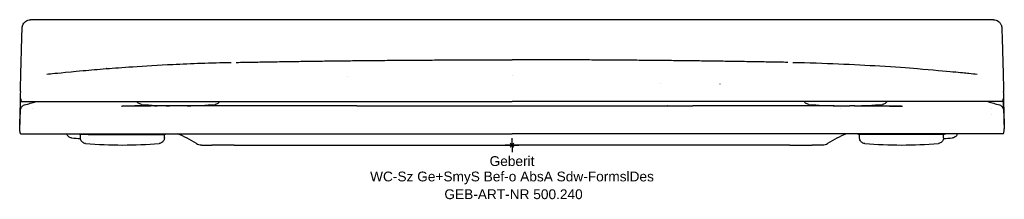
# Model space of a CAD drawing. Header units: millimetres. Extents: x -176 to 176, y -19 to 45.
import ezdxf
from ezdxf.enums import TextEntityAlignment as Align

# ---------------------------------------------------------------- set-up
doc = ezdxf.new("R2010")
doc.units = ezdxf.units.MM
doc.layers.get('0').update_dxf_attribs({"linetype": 'CONTINUOUS'})
for name, color, linetype, lineweight in [('Arbeitspunkt(DIN)', 7, 'CONTINUOUS', 25), ('GEB-ART-NR', 1, 'CONTINUOUS', 18), ('GEB-BEZUG', 2, 'CONTINUOUS', 25), ('GEB-TEXT', 5, 'CONTINUOUS', 18)]:
    doc.layers.add(name, color=color, linetype=linetype, lineweight=lineweight)
doc.layers.add('GEB-KONTUR-A', color=5, linetype='CONTINUOUS')
doc.styles.get("Standard").update_dxf_attribs({"font": 'arial.ttf'})

# ---------------------------------------------------------------- blocks, each defined once
blk = doc.blocks.new('Einfügepunkt')
at = {"layer": 'GEB-BEZUG'}
for p, q in [((-0.71, -0.71), (0.71, 0.71)), ((-0.71, 0.71), (0.71, -0.71))]:
    blk.add_line(p, q, dxfattribs=at)

msp = doc.modelspace()

# ---------------------------------------------------------------- linework, layer by layer
at = {"layer": 'Arbeitspunkt(DIN)', "ltscale": 25}
for q in [(-2.5, 0), (0, 2.5), (0, -2.5), (2.5, 0)]:
    msp.add_line((0, 0), q, dxfattribs=at)
at = {"layer": 'GEB-KONTUR-A', "ltscale": 25}
for p, q in [((172.11, 44.8), (-172.11, 44.8)), ((-175.58, 26.5), (-175.53, 28.56)), ((175.53, 28.56), (175.58, 26.5)), ((-175.78, 19.14), (-175.58, 26.5)), ((0, 24.73), (0, 24.73)), ((0, 24.73), (0, 24.73)), ((175.58, 26.5), (175.78, 19.14)), ((-58.66, 24.5), (-58.66, 24.5)), ((53, 21.88), (53, 21.88)), ((-175.05, 15.5), (-173.73, 15.5)), ((-173.73, 15.5), (-167.36, 15.5)), ((-171.24, 15.17), (-171.24, 15.17)), ((-167.36, 15.5), (-150.53, 15.5)), ((-150.53, 15.5), (-95.63, 15.5)), ((-102.58, 14.19), (-102.58, 14.18)), ((-102.58, 14.19), (-102.58, 14.18)), ((-95.63, 15.5), (-58.81, 15.5)), ((-58.81, 15.5), (0, 15.5)), ((58.81, 15.5), (0, 15.5)), ((95.63, 15.5), (58.81, 15.5)), ((150.53, 15.5), (95.63, 15.5)), ((102.58, 14.19), (102.58, 14.18)), ((167.36, 15.5), (150.53, 15.5)), ((173.73, 15.5), (167.36, 15.5)), ((175.39, 15.5), (173.73, 15.5)), ((-171.32, 13), (-171.32, 13)), ((-115.23, 14), (-120.83, 14)), ((-104.52, 14), (-115.23, 14)), ((-64.6, 14), (-104.52, 14)), ((104.52, 14), (64.6, 14)), ((115.23, 14), (104.52, 14)), ((115.23, 14), (120.83, 14)), ((171.32, 13), (171.32, 13)), ((171.4, 11.05), (171.4, 11.05)), ((-175.92, 7.38), (-176.01, 7.38)), ((176.01, 7.38), (175.92, 7.38)), ((-174.03, 4), (-167.62, 4)), ((-167.62, 4), (-150.69, 4)), ((-151.52, 3.8), (-154.43, 3.8)), ((-154.28, 2.54), (-154.28, 3.8)), ((-151.51, 3.8), (-151.52, 3.8)), ((-151.52, 3.8), (-139.28, 3.8)), ((-150.69, 4), (-95.71, 4)), ((-139.28, 3.8), (-124.13, 3.8)), ((-124.28, 2.54), (-124.28, 3.8)), ((-95.71, 4), (-58.86, 4)), ((-58.86, 4), (0, 4)), ((95.71, 4), (58.86, 4)), ((150.69, 4), (95.71, 4)), ((124.28, 2.54), (124.28, 3.8)), ((167.62, 4), (150.69, 4)), ((154.28, 2.54), (154.28, 3.8)), ((174.03, 4), (167.62, 4)), ((175.69, 4), (174.03, 4)), ((-110.99, 0), (-110.63, 0)), ((-110.63, 0), (-110.05, 0)), ((-110.05, 0), (-107.34, 0)), ((-99.34, 0), (-107.34, 0)), ((-99.34, 0), (-84.6, 0)), ((-84.6, 0), (-65, 0)), ((-65, 0), (-43.48, 0)), ((-43.48, 0), (0, 0)), ((43.48, 0), (0, 0)), ((65, 0), (43.48, 0)), ((84.6, 0), (65, 0)), ((99.34, 0), (84.6, 0)), ((99.34, 0), (107.34, 0)), ((110.63, 0), (110.05, 0)), ((110.99, 0), (110.63, 0))]:
    msp.add_line(p, q, dxfattribs=at)
for centre, start, end in [((-119.3, 173.97), 265.2866, 268.8844), ((-119.28, 173.97), 271.1281, 274.7177), ((119.28, 173.97), 265.2798, 268.8719), ((119.3, 173.97), 271.1156, 274.7109), ((-144.28, 162), 265.2824, 266.4234), ((-139.28, 160), 265.2824, 270), ((-139.29, 160), 270.0063, 274.7196), ((139.29, 160), 265.2785, 269.9937), ((139.28, 160), 269.9999, 274.7192), ((144.28, 162), 273.5766, 274.7192)]:
    msp.add_arc(centre, 160, start, end, dxfattribs=at)
for centre, major_axis, ratio, start_param, end_param in [((-87.53, -690.39), (-57.4, 717.71), 0.998462, 6.283181, 6.283339), ((87.53, -690.39), (57.4, 717.71), 0.998462, 6.283032, 6.28319), ((-175.5, 26.38), (0.51, 19), 0.005335, 3.79893, 3.839662), ((-136.84, -186.05), (-8.41, 199.82), 0.999979, 6.232149, 6.252505), ((-53.19, 12.8), (-83.38, 0.98), 0.00844, 5.658646, 5.695875), ((136.84, -186.05), (8.26, 199.83), 0.999979, 0.138981, 0.138989), ((53.19, 12.8), (83.38, 0.98), 0.008439, 0.58731, 0.624539), ((136.84, -186.05), (8.41, 199.82), 0.999979, 0.030681, 0.051037), ((175.5, 26.38), (0.51, -19), 0.005335, 5.585116, 5.625848), ((-139.04, -42.05), (0, -50), 0.999999, 2.589565, 2.741619), ((139.04, -42.05), (0, -50), 1, 3.541558, 3.693612), ((-110.97, 3.57), (-1.1, -3.39), 0.989669, 6.047989, 6.594593), ((110.97, 3.57), (-1.1, 3.39), 0.989668, 2.830202, 3.376807)]:
    msp.add_ellipse(centre, major_axis=major_axis, ratio=ratio, start_param=start_param, end_param=end_param, dxfattribs=at)
for points, knots in [([(-175.53, 28.56), (-175.48, 30.3), (-175.43, 32.01), (-175.34, 35.07), (-175.3, 36.46), (-175.23, 38.79), (-175.2, 39.77), (-175.15, 41.2), (-175.13, 41.61), (-175.11, 41.97), (-175.1, 42.01), (-175.1, 42.09), (-175.09, 42.13), (-175.08, 42.24), (-175.07, 42.3), (-175.04, 42.45), (-175.02, 42.53), (-174.97, 42.69), (-174.95, 42.77), (-174.86, 42.99), (-174.8, 43.13), (-174.61, 43.47), (-174.46, 43.67), (-174.08, 44.08), (-173.84, 44.27), (-173.29, 44.58), (-172.98, 44.69), (-172.48, 44.78), (-172.29, 44.8), (-172.11, 44.8)], [0, 0, 0, 0, 0.530565, 0.530565, 1.047758, 1.047758, 1.562313, 1.562313, 2.081732, 2.081732, 2.136977, 2.136977, 2.178541, 2.178541, 2.211201, 2.211201, 2.238645, 2.238645, 2.265746, 2.265746, 2.310973, 2.310973, 2.384872, 2.384872, 2.477593, 2.477593, 2.57316, 2.57316, 2.629569, 2.629569, 2.629569, 2.629569]), ([(172.11, 44.8), (172.43, 44.8), (172.76, 44.75), (173.37, 44.54), (173.66, 44.39), (174.17, 44), (174.39, 43.77), (174.66, 43.38), (174.74, 43.24), (174.87, 42.97), (174.92, 42.84), (175, 42.62), (175.02, 42.53), (175.05, 42.4), (175.05, 42.36), (175.07, 42.28), (175.08, 42.23), (175.09, 42.15), (175.09, 42.12), (175.1, 42.04), (175.1, 42), (175.11, 41.86), (175.12, 41.77), (175.14, 41.31), (175.16, 40.75), (175.22, 39.08), (175.26, 37.89), (175.34, 35.21), (175.38, 33.72), (175.46, 31), (175.49, 29.79), (175.53, 28.56)], [0, 0, 0, 0, 0.09764, 0.09764, 0.193248, 0.193248, 0.288844, 0.288844, 0.335725, 0.335725, 0.379695, 0.379695, 0.409942, 0.409942, 0.425793, 0.425793, 0.450074, 0.450074, 0.478597, 0.478597, 0.532352, 0.532352, 0.693282, 0.693282, 1.180537, 1.180537, 1.739495, 1.739495, 2.256069, 2.256069, 2.630289, 2.630289, 2.630289, 2.630289]), ([(-144.93, 27.32), (-142.41, 27.52), (-139.18, 27.76), (-131.29, 28.3), (-126.4, 28.59), (-114.7, 29.16), (-107.65, 29.41), (-100.43, 29.55)], [0, 0, 0, 0, 1.51116, 1.51116, 3.351454, 3.351454, 5.700108, 5.700108, 5.700108, 5.700108]), ([(100.43, 29.55), (111.56, 29.33), (122.39, 28.84), (136.72, 27.95), (141.48, 27.59), (144.93, 27.32)], [0, 0, 0, 0, 3.618264, 3.618264, 5.686331, 5.686331, 5.686331, 5.686331]), ([(-157.65, 26.2), (-156.69, 26.29), (-155.04, 26.45), (-150.74, 26.83), (-147.98, 27.07), (-145.04, 27.31)], [0, 0, 0, 0, 1.389567, 1.389567, 3.424163, 3.424163, 3.424163, 3.424163]), ([(157.65, 26.2), (160.47, 25.93), (162.06, 25.78), (164.58, 25.53), (165.46, 25.44), (166.27, 25.36)], [0, 0, 0, 0, 3.325601, 3.325601, 6.731673, 6.731673, 6.731673, 6.731673]), ([(-175.78, 19.14), (-175.81, 17.87), (-175.84, 16.66), (-175.87, 15.53), (-175.87, 15.19), (-175.88, 14.86), (-175.89, 14.53), (-175.91, 13.48), (-175.93, 12.53), (-175.95, 11.68), (-175.96, 11.2), (-175.97, 10.77), (-175.98, 10.36), (-175.99, 9.59), (-176, 8.95), (-176.01, 8.47), (-176.01, 8.3), (-176.01, 8.15), (-176.02, 8.03), (-176.02, 7.77), (-176.02, 7.58), (-176.02, 7.48), (-176.01, 7.4), (-176.01, 7.37), (-176.01, 7.38), (-176, 7.4), (-176, 7.46), (-175.99, 7.58), (-175.98, 7.74), (-175.97, 8.01), (-175.95, 8.39), (-175.93, 8.83), (-175.91, 9.41), (-175.88, 10.12), (-175.87, 10.49), (-175.86, 10.9), (-175.84, 11.34)], [0.000007, 0.000007, 0.000007, 0.000007, 0.413103, 0.413103, 0.413103, 0.537281, 0.537281, 0.537281, 0.940561, 0.940561, 0.940561, 1.165348, 1.165348, 1.165348, 1.598482, 1.598482, 1.598482, 1.748768, 1.748768, 1.748768, 2.049221, 2.049221, 2.049221, 2.278683, 2.278683, 2.278683, 2.518876, 2.518876, 2.518876, 2.868001, 2.868001, 2.868001, 3.28138, 3.28138, 3.28138, 3.49612, 3.49612, 3.49612, 3.49612]), ([(175.84, 11.34), (175.87, 10.49), (175.9, 9.78), (175.92, 9.19), (175.93, 8.89), (175.94, 8.62), (175.95, 8.39), (175.97, 8.01), (175.98, 7.74), (175.99, 7.58), (176, 7.46), (176, 7.4), (176.01, 7.38), (176.01, 7.37), (176.01, 7.4), (176.02, 7.48), (176.02, 7.58), (176.02, 7.77), (176.02, 8.03), (176.01, 8.4), (176, 8.93), (175.99, 9.61), (175.99, 9.84), (175.98, 10.09), (175.98, 10.36), (175.96, 11.09), (175.95, 11.93), (175.93, 12.87), (175.91, 13.39), (175.9, 13.95), (175.89, 14.53), (175.86, 15.61), (175.84, 16.78), (175.81, 18.01), (175.8, 18.38), (175.79, 18.76), (175.78, 19.14)], [-3.49612, -3.49612, -3.49612, -3.49612, -3.082741, -3.082741, -3.082741, -2.868002, -2.868002, -2.868002, -2.518876, -2.518876, -2.518876, -2.278683, -2.278683, -2.278683, -2.049221, -2.049221, -2.049221, -1.748768, -1.748768, -1.748768, -1.315634, -1.315634, -1.315634, -1.165348, -1.165348, -1.165348, -0.762068, -0.762068, -0.762068, -0.537282, -0.537282, -0.537282, -0.124184, -0.124184, -0.124184, -0.000006, -0.000006, -0.000006, -0.000006]), ([(-175.97, 5.78), (-175.92, 7.35), (-175.87, 8.75), (-175.8, 10.86), (-175.77, 11.63), (-175.73, 12.26), (-175.72, 12.38), (-175.71, 12.56), (-175.7, 12.61), (-175.67, 12.78), (-175.67, 12.82), (-175.64, 12.93), (-175.62, 13.01), (-175.56, 13.18), (-175.52, 13.26), (-175.42, 13.45), (-175.35, 13.55), (-175.17, 13.79), (-175.03, 13.91), (-174.71, 14.15), (-174.51, 14.25), (-174.31, 14.31)], [0, 0, 0, 0, 0.597107, 0.597107, 1.16448, 1.16448, 1.367669, 1.367669, 1.465212, 1.465212, 1.488385, 1.488385, 1.518452, 1.518452, 1.548179, 1.548179, 1.584456, 1.584456, 1.638995, 1.638995, 1.704267, 1.704267, 1.704267, 1.704267]), ([(-175.83, 11.82), (-175.81, 12.22), (-175.8, 12.59), (-175.79, 12.94), (-175.77, 13.49), (-175.75, 13.98), (-175.73, 14.4), (-175.72, 14.69), (-175.71, 14.95), (-175.7, 15.18), (-175.7, 15.29), (-175.69, 15.4), (-175.69, 15.5), (-175.68, 15.69), (-175.67, 15.86), (-175.66, 16), (-175.65, 16.21), (-175.64, 16.35), (-175.63, 16.43), (-175.63, 16.48), (-175.62, 16.5), (-175.62, 16.49), (-175.62, 16.49), (-175.61, 16.48), (-175.61, 16.46)], [-1.525689, -1.525689, -1.525689, -1.525689, -1.340103, -1.340103, -1.340103, -1.051471, -1.051471, -1.051471, -0.858077, -0.858077, -0.858077, -0.76284, -0.76284, -0.76284, -0.575523, -0.575523, -0.575523, -0.287761, -0.287761, -0.287761, -0.097792, -0.097792, -0.097792, 0, 0, 0, 0]), ([(-175.61, 16.46), (-175.59, 16.14), (-175.55, 15.9), (-175.52, 15.74), (-175.48, 15.58), (-175.44, 15.5), (-175.39, 15.5)], [0.000001, 0.000001, 0.000001, 0.000001, 1.528933, 1.528933, 1.528933, 3.057826, 3.057826, 3.057826, 3.057826]), ([(-132.44, 14.51), (-132.66, 14.53), (-132.87, 14.58), (-133.26, 14.76), (-133.45, 14.87), (-133.76, 15.15), (-133.89, 15.32), (-134, 15.5)], [0, 0, 0, 0, 0.064961, 0.064961, 0.1285977, 0.1285977, 0.191017, 0.191017, 0.191017, 0.191017]), ([(-104.55, 15.5), (-104.59, 15.43), (-104.64, 15.36), (-104.81, 15.13), (-104.97, 14.98), (-105.32, 14.74), (-105.52, 14.64), (-105.85, 14.55), (-105.98, 14.52), (-106.12, 14.51)], [0.1047938, 0.1047938, 0.1047938, 0.1047938, 0.1287533, 0.1287533, 0.192475, 0.192475, 0.2562252, 0.2562252, 0.2964557, 0.2964557, 0.2964557, 0.2964557]), ([(106.11, 14.51), (105.9, 14.53), (105.68, 14.58), (105.29, 14.76), (105.1, 14.87), (104.79, 15.15), (104.66, 15.32), (104.55, 15.5)], [0, 0, 0, 0, 0.064961, 0.064961, 0.1285976, 0.1285976, 0.1910061, 0.1910061, 0.1910061, 0.1910061]), ([(134, 15.5), (133.96, 15.43), (133.91, 15.36), (133.74, 15.13), (133.58, 14.98), (133.23, 14.74), (133.03, 14.64), (132.7, 14.55), (132.57, 14.52), (132.44, 14.51)], [0.1047908, 0.1047908, 0.1047908, 0.1047908, 0.1287533, 0.1287533, 0.1924751, 0.1924751, 0.2562252, 0.2562252, 0.2964557, 0.2964557, 0.2964557, 0.2964557]), ([(174.31, 14.31), (174.51, 14.25), (174.71, 14.15), (175.06, 13.9), (175.21, 13.74), (175.39, 13.49), (175.44, 13.41), (175.53, 13.24), (175.56, 13.17), (175.6, 13.05), (175.62, 13), (175.65, 12.89), (175.66, 12.84), (175.68, 12.76), (175.68, 12.72), (175.7, 12.65), (175.7, 12.62), (175.71, 12.52), (175.72, 12.46), (175.73, 12.21), (175.75, 11.97), (175.8, 10.92), (175.84, 9.78), (175.91, 7.57), (175.94, 6.71), (175.97, 5.78)], [0, 0, 0, 0, 0.065169, 0.065169, 0.128953, 0.128953, 0.159482, 0.159482, 0.185608, 0.185608, 0.203457, 0.203457, 0.228846, 0.228846, 0.2533, 0.2533, 0.29363, 0.29363, 0.39464, 0.39464, 0.698222, 0.698222, 1.35215, 1.35215, 1.705106, 1.705106, 1.705106, 1.705106]), ([(175.39, 15.5), (175.44, 15.5), (175.48, 15.58), (175.52, 15.74), (175.55, 15.9), (175.59, 16.14), (175.61, 16.46)], [-3.05776, -3.05776, -3.05776, -3.05776, -1.528934, -1.528934, -1.528934, -0.000001, -0.000001, -0.000001, -0.000001]), ([(175.83, 11.82), (175.81, 12.22), (175.8, 12.59), (175.79, 12.94), (175.77, 13.49), (175.75, 13.98), (175.73, 14.4), (175.72, 14.69), (175.71, 14.95), (175.7, 15.18), (175.7, 15.29), (175.69, 15.4), (175.69, 15.5), (175.68, 15.69), (175.67, 15.86), (175.66, 16), (175.65, 16.21), (175.64, 16.35), (175.63, 16.43), (175.63, 16.48), (175.62, 16.5), (175.62, 16.49), (175.62, 16.49), (175.61, 16.48), (175.61, 16.46)], [0, 0, 0, 0, 0.185589, 0.185589, 0.185589, 0.47422, 0.47422, 0.47422, 0.667616, 0.667616, 0.667616, 0.762851, 0.762851, 0.762851, 0.95017, 0.95017, 0.95017, 1.237937, 1.237937, 1.237937, 1.427908, 1.427908, 1.427908, 1.525703, 1.525703, 1.525703, 1.525703]), ([(-139.6, 13.94), (-139.6, 13.94), (-139.6, 13.94), (-139.6, 13.94), (-139.57, 13.94), (-139.29, 13.95), (-139.22, 13.95), (-139.06, 13.95), (-138.98, 13.95), (-138.75, 13.95), (-138.58, 13.95), (-138.21, 13.96), (-138, 13.96), (-137.47, 13.96), (-137.13, 13.97), (-136.09, 13.97), (-135.37, 13.98), (-132.82, 13.99), (-130.97, 14), (-129.12, 14)], [2.482942, 2.482942, 2.482942, 2.482942, 2.4848, 2.4848, 2.697832, 2.697832, 2.749998, 2.749998, 2.78971, 2.78971, 2.852751, 2.852751, 2.918521, 2.918521, 3.021526, 3.021526, 3.235917, 3.235917, 3.790553, 3.790553, 3.790553, 3.790553]), ([(-138.36, 13.92), (-138.64, 13.92), (-138.74, 13.92), (-138.84, 13.92), (-138.84, 13.92), (-138.85, 13.92), (-138.86, 13.92), (-138.89, 13.92), (-138.91, 13.92), (-138.94, 13.92), (-138.94, 13.92), (-138.94, 13.92), (-138.94, 13.92)], [0, 0, 0, 0, 0.691268, 0.691268, 0.691268, 0.75803, 0.75803, 0.75803, 0.984526, 0.984526, 0.984526, 1, 1, 1, 1]), ([(-134.82, 13.95), (-135, 13.94), (-135.16, 13.94), (-135.49, 13.94), (-135.65, 13.94), (-135.94, 13.94), (-136.09, 13.94), (-136.37, 13.93), (-136.5, 13.93), (-136.76, 13.93), (-136.88, 13.93), (-137.11, 13.93), (-137.22, 13.93), (-137.43, 13.93), (-137.53, 13.93), (-137.71, 13.92), (-137.79, 13.92), (-137.95, 13.92), (-138.01, 13.92), (-138.14, 13.92), (-138.19, 13.92), (-138.28, 13.92), (-138.32, 13.92), (-138.36, 13.92)], [0, 0, 0, 0, 0.085546, 0.085546, 0.171929, 0.171929, 0.259622, 0.259622, 0.352169, 0.352169, 0.445809, 0.445809, 0.54247, 0.54247, 0.641633, 0.641633, 0.739691, 0.739691, 0.834228, 0.834228, 0.922411, 0.922411, 1, 1, 1, 1]), ([(-126.32, 13.99), (-126.76, 13.99), (-127.19, 13.99), (-128.01, 13.99), (-128.41, 13.98), (-129.19, 13.98), (-129.57, 13.98), (-130.31, 13.97), (-130.66, 13.97), (-131.35, 13.97), (-131.68, 13.97), (-132.32, 13.96), (-132.63, 13.96), (-133.23, 13.96), (-133.51, 13.95), (-134.06, 13.95), (-134.32, 13.95), (-134.65, 13.95), (-134.73, 13.95), (-134.82, 13.95)], [0, 0, 0, 0, 0.118072, 0.118072, 0.236062, 0.236062, 0.35426, 0.35426, 0.472874, 0.472874, 0.592106, 0.592106, 0.712645, 0.712645, 0.834131, 0.834131, 0.957287, 0.957287, 1, 1, 1, 1]), ([(-55.65, 13.99), (-56.43, 14), (-57.21, 14), (-58.72, 14), (-59.45, 14), (-60.88, 14), (-61.58, 14), (-62.91, 14), (-63.55, 14), (-64.32, 14), (-64.46, 14), (-64.6, 14)], [0, 0, 0, 0, 0.25, 0.25, 0.494366, 0.494366, 0.728788, 0.728788, 0.950682, 0.950682, 1, 1, 1, 1]), ([(-51.09, 13.99), (-40.51, 13.98), (-29.51, 13.96), (-12.36, 13.95), (-6.18, 13.95), (0, 13.95)], [0, 0, 0, 0, 3.311791, 3.311791, 5.164694, 5.164694, 5.164694, 5.164694]), ([(0, 13.95), (14.76, 13.95), (29.68, 13.96), (46.4, 13.98), (48.76, 13.99), (51.09, 13.99)], [0, 0, 0, 0, 4.429339, 4.429339, 5.160562, 5.160562, 5.160562, 5.160562]), ([(126.87, 13.99), (127.04, 13.99), (127.21, 13.99), (127.53, 13.99), (127.68, 14), (127.83, 14)], [2.623715, 2.623715, 2.623715, 2.623715, 2.6786917, 2.6786917, 2.724514, 2.724514, 2.724514, 2.724514]), ([(129.12, 14), (131.32, 14), (133.54, 13.99), (136.45, 13.97), (137.17, 13.97), (138.08, 13.96), (138.31, 13.96), (138.7, 13.95), (138.87, 13.95), (139.14, 13.95), (139.24, 13.95), (139.57, 13.94), (139.6, 13.94), (139.6, 13.94)], [0, 0, 0, 0, 0.661914, 0.661914, 0.877403, 0.877403, 0.950527, 0.950527, 1.017626, 1.017626, 1.08465, 1.08465, 1.30674, 1.30674, 1.30674, 1.30674]), ([(-175.69, 4), (-175.76, 4), (-175.81, 4.15), (-175.86, 4.44), (-175.9, 4.74), (-175.94, 5.19), (-175.97, 5.78)], [-4.217126, -4.217126, -4.217126, -4.217126, -2.108562, -2.108562, -2.108562, -0.000001, -0.000001, -0.000001, -0.000001]), ([(-175.69, 4), (-175.41, 4), (-175.06, 4), (-174.68, 4), (-174.49, 4), (-174.29, 4), (-174.03, 4)], [0, 0, 0, 0, 0.665437, 0.665437, 0.665437, 1, 1, 1, 1]), ([(-157.44, 2.54), (-157.65, 2.56), (-157.87, 2.61), (-158.26, 2.79), (-158.44, 2.9), (-158.76, 3.19), (-158.9, 3.35), (-159.09, 3.68), (-159.15, 3.84), (-159.2, 4)], [0, 0, 0, 0, 0.0649651, 0.0649651, 0.1286034, 0.1286034, 0.1922872, 0.1922872, 0.242269, 0.242269, 0.242269, 0.242269]), ([(-154.43, 3.8), (-154.46, 3.8), (-154.48, 3.8), (-154.62, 3.81), (-154.72, 3.84), (-154.89, 3.91), (-154.97, 3.95), (-155.03, 4)], [0, 0, 0, 0, 0.00776674, 0.00776674, 0.03960689, 0.03960689, 0.06397913, 0.06397913, 0.06397913, 0.06397913]), ([(-124.12, 3.8), (-124.14, 3.8), (-124.14, 3.8), (-124.23, 3.8), (-124.29, 3.8), (-124.67, 3.8), (-125.23, 3.8), (-126.03, 3.8)], [0, 0, 0, 0, 0.1393282, 0.1393282, 0.2775023, 0.2775023, 0.7674089, 0.7674089, 0.7674089, 0.7674089]), ([(-123.52, 4), (-123.56, 3.97), (-123.61, 3.94), (-123.75, 3.87), (-123.85, 3.83), (-124.01, 3.81), (-124.06, 3.8), (-124.11, 3.8), (-124.12, 3.8), (-124.12, 3.8), (-124.12, 3.8), (-124.12, 3.8), (-124.12, 3.8), (-124.12, 3.8)], [0.04858322, 0.04858322, 0.04858322, 0.04858322, 0.06424421, 0.06424421, 0.09611482, 0.09611482, 0.11187575, 0.11187575, 0.11237368, 0.11237368, 0.11257355, 0.11257355, 0.11258605, 0.11258605, 0.11258605, 0.11258605]), ([(58.86, 4), (49.24, 4), (39.01, 4), (29.46, 4), (29.42, 4), (29.38, 4), (29.34, 4), (19.64, 4), (9.83, 4), (0, 4)], [0, 0, 0, 0, 2.893874, 2.893874, 2.893874, 2.90536, 2.90536, 2.90536, 5.842188, 5.842188, 5.842188, 5.842188]), ([(124.12, 3.8), (124.02, 3.8), (123.91, 3.82), (123.71, 3.88), (123.61, 3.93), (123.53, 4), (123.52, 4), (123.52, 4)], [0, 0, 0, 0, 0.03122444, 0.03122444, 0.06309046, 0.06309046, 0.06396391, 0.06396391, 0.06396391, 0.06396391]), ([(139.28, 3.8), (138.99, 3.8), (138.7, 3.8), (138.12, 3.8), (137.82, 3.8), (137.22, 3.8), (136.91, 3.8), (136.28, 3.8), (135.96, 3.8), (135.29, 3.8), (134.95, 3.8), (134.23, 3.8), (133.87, 3.8), (133.1, 3.8), (132.71, 3.8), (131.83, 3.8), (131.35, 3.8), (130.49, 3.8), (130.11, 3.8), (129.42, 3.8), (129.12, 3.8), (128.73, 3.8), (128.64, 3.8), (128.28, 3.8), (128.02, 3.8), (127.5, 3.8), (127.25, 3.8), (126.73, 3.8), (126.48, 3.8), (125.96, 3.8), (125.71, 3.8), (125.26, 3.8), (125.06, 3.8), (124.74, 3.8), (124.61, 3.8), (124.41, 3.8), (124.33, 3.8), (124.21, 3.8), (124.17, 3.8), (124.13, 3.8), (124.12, 3.8), (124.12, 3.8)], [0, 0, 0, 0, 0.0179517, 0.0179517, 0.0366539, 0.0366539, 0.0562252, 0.0562252, 0.076833, 0.076833, 0.0995714, 0.0995714, 0.1242375, 0.1242375, 0.1519041, 0.1519041, 0.1868803, 0.1868803, 0.2166631, 0.2166631, 0.2421941, 0.2421941, 0.25, 0.25, 0.2739561, 0.2739561, 0.2995518, 0.2995518, 0.3290325, 0.3290325, 0.3633528, 0.3633528, 0.398358, 0.398358, 0.4284486, 0.4284486, 0.4560341, 0.4560341, 0.4812798, 0.4812798, 0.4999984, 0.4999984, 0.4999984, 0.4999984]), ([(154.43, 3.8), (154.43, 3.8), (154.42, 3.8), (154.35, 3.8), (154.29, 3.8), (154.14, 3.8), (154.03, 3.8), (153.74, 3.8), (153.54, 3.8), (153.09, 3.8), (152.86, 3.8), (152.38, 3.8), (152.15, 3.8), (151.65, 3.8), (151.4, 3.8), (150.9, 3.8), (150.64, 3.8), (150.25, 3.8), (150.13, 3.8), (149.7, 3.8), (149.39, 3.8), (148.68, 3.8), (148.28, 3.8), (147.4, 3.8), (146.92, 3.8), (146.04, 3.8), (145.66, 3.8), (144.92, 3.8), (144.56, 3.8), (143.87, 3.8), (143.54, 3.8), (142.88, 3.8), (142.56, 3.8), (141.93, 3.8), (141.63, 3.8), (141.02, 3.8), (140.73, 3.8), (140.14, 3.8), (139.86, 3.8), (139.47, 3.8), (139.37, 3.8), (139.28, 3.8)], [0.5000066, 0.5000066, 0.5000066, 0.5000066, 0.5252867, 0.5252867, 0.5534139, 0.5534139, 0.5846111, 0.5846111, 0.6241198, 0.6241198, 0.6584272, 0.6584272, 0.6877036, 0.6877036, 0.7144678, 0.7144678, 0.7388978, 0.7388978, 0.75, 0.75, 0.7765245, 0.7765245, 0.808119, 0.808119, 0.8437525, 0.8437525, 0.8707267, 0.8707267, 0.8947521, 0.8947521, 0.9169666, 0.9169666, 0.937725, 0.937725, 0.9571818, 0.9571818, 0.9759433, 0.9759433, 0.9938358, 0.9938358, 1, 1, 1, 1]), ([(155.03, 4), (154.97, 3.95), (154.89, 3.91), (154.72, 3.84), (154.62, 3.81), (154.48, 3.8), (154.46, 3.8), (154.43, 3.8)], [0.0080643, 0.0080643, 0.0080643, 0.0080643, 0.03244185, 0.03244185, 0.064282, 0.064282, 0.07204014, 0.07204014, 0.07204014, 0.07204014]), ([(159.2, 4), (159.19, 3.96), (159.18, 3.93), (159.1, 3.69), (158.99, 3.5), (158.74, 3.16), (158.58, 3.01), (158.23, 2.77), (158.03, 2.68), (157.7, 2.58), (157.57, 2.55), (157.44, 2.54)], [0.0540209, 0.0540209, 0.0540209, 0.0540209, 0.0650444, 0.0650444, 0.1287533, 0.1287533, 0.1924751, 0.1924751, 0.2562252, 0.2562252, 0.2959266, 0.2959266, 0.2959266, 0.2959266]), ([(175.69, 4), (175.76, 4), (175.81, 4.15), (175.86, 4.44), (175.9, 4.74), (175.94, 5.19), (175.97, 5.78)], [-4.217093, -4.217093, -4.217093, -4.217093, -2.108545, -2.108545, -2.108545, -0.000001, -0.000001, -0.000001, -0.000001]), ([(-152.44, 0.54), (-152.65, 0.56), (-152.87, 0.61), (-153.26, 0.79), (-153.44, 0.9), (-153.76, 1.19), (-153.9, 1.35), (-154.11, 1.72), (-154.19, 1.93), (-154.26, 2.27), (-154.27, 2.4), (-154.27, 2.54)], [0, 0, 0, 0, 0.0649651, 0.0649651, 0.1286034, 0.1286034, 0.1922872, 0.1922872, 0.2560474, 0.2560474, 0.2964569, 0.2964569, 0.2964569, 0.2964569]), ([(-124.28, 2.54), (-124.28, 2.32), (-124.32, 2.1), (-124.46, 1.69), (-124.56, 1.5), (-124.81, 1.16), (-124.97, 1.01), (-125.32, 0.77), (-125.52, 0.68), (-125.85, 0.58), (-125.98, 0.55), (-126.12, 0.54)], [0, 0, 0, 0, 0.0650444, 0.0650444, 0.1287533, 0.1287533, 0.192475, 0.192475, 0.2562252, 0.2562252, 0.2964557, 0.2964557, 0.2964557, 0.2964557]), ([(110.05, 0), (110.05, 0), (110.05, 0), (110.04, 0), (110.04, 0), (110.02, 0), (109.99, 0), (109.96, 0), (109.9, 0), (109.83, 0), (109.71, 0), (109.67, 0), (109.54, 0), (109.44, 0), (109.2, 0), (109.06, 0), (108.77, 0), (108.62, 0), (108.31, 0), (108.15, 0), (107.84, 0), (107.69, 0), (107.47, 0), (107.41, 0), (107.34, 0)], [0, 0, 0, 0, 0.002532, 0.002532, 0.0039063, 0.0039063, 0.0625, 0.0625, 0.0625, 0.1904916, 0.1904916, 0.25, 0.25, 0.3877671, 0.3877671, 0.548407, 0.548407, 0.6979397, 0.6979397, 0.8324522, 0.8324522, 0.9547638, 0.9547638, 0.9999979, 0.9999979, 0.9999979, 0.9999979]), ([(126.11, 0.54), (125.9, 0.56), (125.68, 0.62), (125.29, 0.79), (125.1, 0.91), (124.79, 1.19), (124.65, 1.36), (124.44, 1.73), (124.36, 1.93), (124.3, 2.27), (124.28, 2.4), (124.28, 2.54)], [0, 0, 0, 0, 0.0649609, 0.0649609, 0.1285975, 0.1285975, 0.1922824, 0.1922824, 0.2560425, 0.2560425, 0.2959204, 0.2959204, 0.2959204, 0.2959204]), ([(154.27, 2.54), (154.27, 2.32), (154.23, 2.1), (154.1, 1.69), (153.99, 1.5), (153.74, 1.16), (153.58, 1.01), (153.23, 0.77), (153.03, 0.68), (152.7, 0.58), (152.57, 0.55), (152.44, 0.54)], [0, 0, 0, 0, 0.0650444, 0.0650444, 0.1287533, 0.1287533, 0.1924751, 0.1924751, 0.2562252, 0.2562252, 0.2959266, 0.2959266, 0.2959266, 0.2959266])]:
    msp.add_open_spline(points, degree=3, knots=knots, dxfattribs=at)
for points, degree in [([(-175.53, 28.56), (-175.53, 28.56), (-175.53, 28.56), (-175.53, 28.56)], 3), ([(-98.58, 29.53), (-49.29, 30.47), (0, 30.47)], 2), ([(98.58, 29.53), (49.29, 30.47), (0, 30.47)], 2), ([(175.53, 28.56), (175.53, 28.56), (175.53, 28.56), (175.53, 28.56)], 3), ([(-166.27, 25.36), (-164.68, 25.52), (-163.35, 25.66), (-157.65, 26.2)], 3), ([(145.04, 27.31), (149.99, 26.91), (155.28, 26.43), (157.65, 26.2)], 3), ([(74.32, 21.88), (74.35, 21.88), (74.37, 21.88), (74.4, 21.88)], 3), ([(-175.39, 15.5), (-175.33, 15.5), (-175.26, 15.5), (-175.19, 15.5), (-175.12, 15.5), (-175.05, 15.5)], 5), ([(-174.31, 14.31), (-172.93, 14.74), (-171.55, 15.14), (-170.15, 15.5)], 3), ([(-171.23, 15.5), (-171.24, 15.4), (-171.24, 15.31), (-171.24, 15.21)], 3), ([(170.15, 15.5), (171.55, 15.14), (172.93, 14.74), (174.31, 14.31)], 3), ([(171.24, 15.21), (171.24, 15.31), (171.24, 15.4), (171.23, 15.5)], 3), ([(171.24, 15.17), (171.24, 15.17), (171.24, 15.17), (171.24, 15.17)], 3), ([(-138.94, 13.92), (-139.17, 13.93), (-139.26, 13.93), (-139.2, 13.94)], 3), ([(-139.2, 13.94), (-139.19, 13.94), (-139.16, 13.94), (-139.12, 13.94)], 3), ([(-127.83, 14), (-128.26, 14), (-128.69, 14), (-129.12, 14)], 3), ([(-127.83, 14), (-127.5, 13.99), (-127.18, 13.99), (-126.87, 13.99)], 3), ([(-122.59, 14), (-123.9, 14), (-125.15, 14), (-126.32, 13.99)], 3), ([(-55.42, 14), (-55.5, 14), (-55.58, 13.99), (-55.65, 13.99)], 3), ([(-55.42, 14), (-53.99, 13.99), (-52.54, 13.99), (-51.09, 13.99)], 3), ([(51.09, 13.99), (52.54, 13.99), (53.99, 13.99), (55.42, 14)], 3), ([(55.65, 13.99), (55.58, 13.99), (55.5, 14), (55.42, 14)], 3), ([(55.65, 13.99), (57.48, 14), (59.28, 14), (61.08, 14), (62.85, 14), (64.6, 14)], 5), ([(122.59, 14), (123.39, 14), (124.17, 14), (124.91, 14), (125.63, 13.99), (126.31, 13.99)], 5), ([(126.31, 13.99), (128.63, 13.98), (130.62, 13.97), (132.31, 13.96), (133.7, 13.95), (134.82, 13.95)], 5), ([(127.83, 14), (128.09, 14), (128.35, 14), (128.6, 14), (128.86, 14), (129.12, 14)], 5), ([(134.82, 13.95), (136.12, 13.94), (137.02, 13.93), (137.65, 13.92), (138.09, 13.92), (138.36, 13.92)], 5), ([(138.36, 13.92), (138.61, 13.92), (138.7, 13.92), (138.82, 13.92), (138.88, 13.92), (138.94, 13.92)], 5), ([(138.94, 13.92), (139.08, 13.93), (139.17, 13.93), (139.22, 13.93), (139.24, 13.93), (139.2, 13.94)], 5), ([(139.2, 13.94), (139.19, 13.94), (139.17, 13.94), (139.12, 13.94)], 3), ([(-175.97, 5.78), (-175.97, 5.78), (-175.97, 5.78), (-175.97, 5.78)], 3), ([(175.97, 5.78), (175.97, 5.78), (175.97, 5.78), (175.97, 5.78)], 3)]:
    msp.add_open_spline(points, degree=degree, dxfattribs=at)

# ---------------------------------------------------------------- block references
at = {"ltscale": 25}
msp.add_blockref('Einfügepunkt', (0, 0), dxfattribs=at)

# ---------------------------------------------------------------- texts
at = {"layer": 'GEB-ART-NR'}
msp.add_text('GEB-ART-NR 500.240', height=3.5, dxfattribs=at).set_placement((0.55, -19.34), align=Align.CENTER)
at = {"layer": 'GEB-TEXT'}
for s, p in [('Geberit', (0, -7.5)), ('WC-Sz Ge+SmyS Bef-o AbsA Sdw-FormslDes', (0, -13))]:
    msp.add_text(s, height=3.5, dxfattribs=at).set_placement(p, align=Align.CENTER)

doc.saveas('drawing.dxf')
